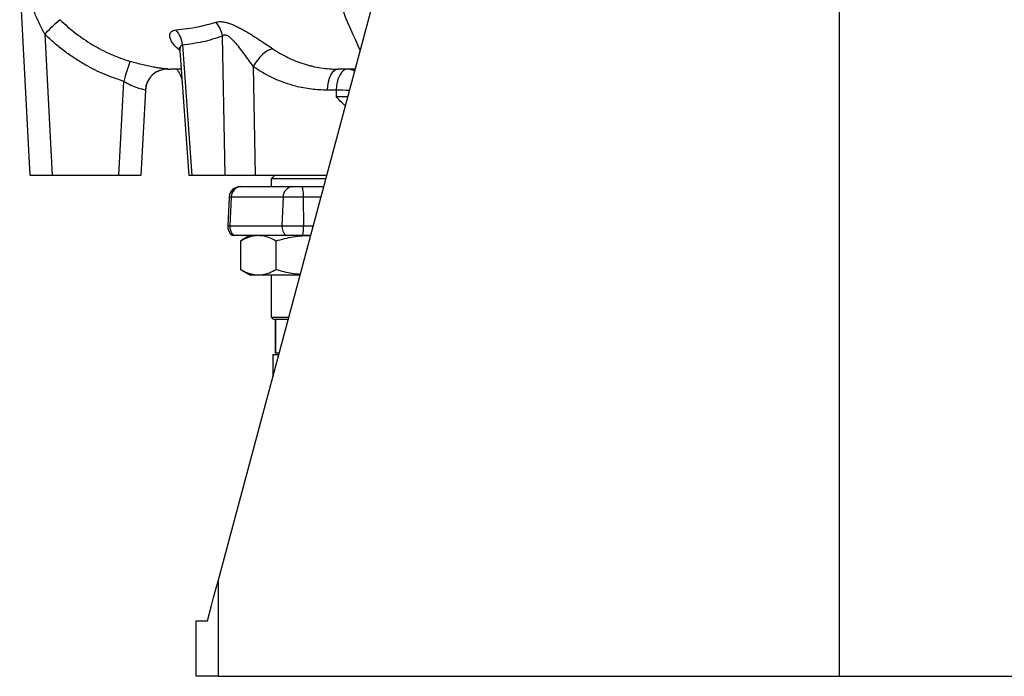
# Model space of a CAD drawing. Header units: millimetres. Extents: x 8 to 915, y 7 to 2067.
# Tile 1 of 10: x 27 to 471, y 7 to 303. Entities that reach past the tile are written whole.
import ezdxf

# ---------------------------------------------------------------- set-up
doc = ezdxf.new("R2010")
doc.units = ezdxf.units.MM

msp = doc.modelspace()

# ---------------------------------------------------------------- linework, layer by layer
at = {"color": 7, "linetype": 'Continuous', "lineweight": 25}
for p, q in [((116.29, 49.55), (237.25, 500.98)), ((396.46, 346.59), (396.46, 6.54)), ((31.46, 232.56), (26.81, 321.45)), ((38.11, 296.33), (41.45, 232.56)), ((119.45, 232.56), (118.25, 295.51)), ((99.07, 288.84), (103.1, 232.56)), ((100.23, 291.4), (104.44, 232.56)), ((93.59, 280.57), (93.5, 280.56)), ((93.59, 280.57), (94.95, 280.56)), ((132.15, 281.73), (133.1, 232.56)), ((71.48, 232.56), (73.71, 275.06)), ((83.49, 271.13), (81.46, 232.56)), ((169.61, 271.08), (165.47, 271.08)), ((41.45, 232.56), (31.46, 232.56)), ((71.48, 232.56), (41.45, 232.56)), ((81.46, 232.56), (71.48, 232.56)), ((104.44, 232.56), (103.1, 232.56)), ((119.45, 232.56), (104.44, 232.56)), ((133.1, 232.56), (119.45, 232.56)), ((165.33, 232.56), (133.1, 232.56)), ((141.81, 232.56), (140.31, 231.06)), ((140.31, 231.06), (140.31, 227.56)), ((164.93, 231.06), (140.31, 231.06)), ((126.31, 227.56), (126.71, 227.56)), ((126.71, 227.56), (149.8, 227.56)), ((149.8, 227.56), (153.84, 227.56)), ((153.84, 227.56), (163.99, 227.56)), ((121.32, 222.82), (120.64, 209.82)), ((122.2, 222.82), (121.59, 209.82)), ((145.68, 222.82), (122.2, 222.82)), ((145.68, 222.82), (145.12, 209.82)), ((154.71, 222.82), (145.68, 222.82)), ((154.71, 222.82), (154.83, 209.82)), ((121.59, 209.82), (145.12, 209.82)), ((145.12, 209.82), (154.83, 209.82)), ((122.63, 205.56), (123.39, 205.56)), ((123.39, 205.56), (146.76, 205.56)), ((130.81, 205.56), (126.55, 203.1)), ((146.76, 205.56), (154.48, 205.56)), ((154.48, 205.56), (158.09, 205.56)), ((126.55, 190.02), (126.55, 203.1)), ((142.43, 190.02), (142.43, 203.1)), ((126.55, 190.02), (130.81, 187.56)), ((134.49, 187.56), (130.81, 187.56)), ((153.27, 187.56), (134.49, 187.56)), ((140.31, 187.56), (140.31, 168.56)), ((140.31, 168.56), (141.31, 167.56)), ((140.31, 168.56), (148.18, 168.56)), ((147.91, 167.56), (141.31, 167.56)), ((142.06, 167.56), (142.06, 152.56)), ((142.31, 152.56), (142.31, 167.56)), ((140.99, 151.76), (140.99, 141.72)), ((140.99, 151.76), (143.68, 151.76)), ((142.06, 152.56), (142.31, 152.56)), ((142.31, 152.56), (143.89, 152.56)), ((116.29, 49.55), (116.29, 6.54)), ((106.46, 6.54), (106.46, 31.54)), ((116.29, 6.54), (106.46, 6.54)), ((116.29, 6.54), (396.46, 6.54)), ((396.46, 6.54), (676.64, 6.54))]:
    msp.add_line(p, q, dxfattribs=at)
at = {"color": 1, "linetype": 'Continuous', "lineweight": 25}
for p, q in [((122.2, 222.82), (121.32, 222.82)), ((162.72, 222.82), (154.71, 222.82)), ((120.64, 209.82), (121.59, 209.82)), ((154.83, 209.82), (159.23, 209.82))]:
    msp.add_line(p, q, dxfattribs=at)
at = {"color": 7, "linetype": 'Continuous', "lineweight": 25, "flags": 128}
for points in [[(140.98, 289.76), (139.93, 289.48), (138.79, 288.95), (137.59, 288.17), (136.38, 287.18), (135.2, 286), (134.08, 284.67), (133.05, 283.23), (132.15, 281.73)], [(170.46, 280.56), (169.52, 280.38), (168.61, 279.85), (167.77, 278.98), (167.02, 277.81), (166.4, 276.39), (165.92, 274.75), (165.61, 272.96), (165.47, 271.08)], [(174.61, 280.56), (173.66, 280.38), (172.75, 279.85), (171.91, 278.98), (171.17, 277.81), (170.54, 276.39), (170.07, 274.75), (169.75, 272.96), (169.61, 271.08)], [(153.84, 227.56), (154.01, 227.47), (154.16, 227.2), (154.31, 226.77), (154.44, 226.19), (154.55, 225.47), (154.63, 224.65), (154.69, 223.76), (154.71, 222.82)], [(111.49, 31.63), (112.38, 34.98), (113.32, 38.48), (114.29, 42.1), (115.29, 45.8), (116.29, 49.55)], [(106.46, 31.54), (106.62, 31.54), (107.07, 31.55), (107.81, 31.56), (108.82, 31.58), (110.05, 31.6), (111.49, 31.63)]]:
    msp.add_lwpolyline(points, dxfattribs=at)
at = {"color": 7, "linetype": 'Continuous', "lineweight": 25}
for centre, radius, start, end in [((396.46, 393.56), 240, 184.6359, 205.8321), ((102.06, 235.77), 88.07, 130.3605, 136.5637), ((89.32, 290.73), 10.93, 3.5463, 43.6763), ((106.82, 293.93), 11.53, 7.8726, 42.6022), ((240.31, 225.69), 173.76, 160.3676, 163.4946), ((93.47, 270.56), 10, 89.4506, 176.9806), ((93.47, 270.61), 10, 88.0607, 176.9995), ((126.31, 222.56), 5, 90, 177), ((126.95, 222.82), 4.74, 92.9011, 180.0024), ((150.25, 223.01), 4.57, 95.6539, 182.3523), ((125.63, 209.56), 5, 177, 233.1301), ((126.8, 209.51), 5.22, 176.575, 229.1728), ((150.56, 209.47), 5.46, 176.3454, 225.8445), ((134.85, 209.3), 19.98, 349.2151, 1.4988)]:
    msp.add_arc(centre, radius, start, end, dxfattribs=at)
at = {"color": 1, "linetype": 'Continuous', "lineweight": 25}
for centre, radius, start, end in [((174.55, 273.91), 6.65, 59.3582, 89.5257), ((167.54, 52.43), 218.66, 87.8836, 89.4559)]:
    msp.add_arc(centre, radius, start, end, dxfattribs=at)
at = {"color": 7, "linetype": 'Continuous', "lineweight": 25}
msp.add_ellipse((391.47, -435.02), major_axis=(140.29, 5342.71), ratio=0.045355, start_param=1.439438, end_param=1.439993, dxfattribs=at)
for points, knots in [([(38.11, 296.33), (37.89, 296.75), (36.8, 298.85), (34.96, 302.69), (32.79, 307.64), (30.87, 312.41), (29.48, 316.07), (28.47, 318.77), (27.88, 320.32), (27.45, 321.34), (27.17, 321.88), (26.98, 322.15), (26.86, 322.15), (26.79, 321.92), (26.8, 321.62), (26.81, 321.45)], [0, 0, 0, 0, 0.044965, 0.221338, 0.397754, 0.553482, 0.709017, 0.775321, 0.841397, 0.882136, 0.904693, 0.928737, 0.950696, 0.972423, 1, 1, 1, 1]), ([(45.03, 302.88), (47.24, 300.7), (49.58, 298.67), (54.46, 294.91), (57.02, 293.18), (61.01, 290.8), (62.38, 290.04), (65.13, 288.62), (66.53, 287.95), (70.77, 286.07), (73.67, 284.99), (76.65, 284.07)], [0, 0, 0, 0, 0.25, 0.25, 0.5, 0.5, 0.625, 0.625, 0.75, 0.75, 1, 1, 1, 1]), ([(97.22, 298.27), (100.6, 298.64), (106.63, 299.29), (112.66, 300.99), (115.31, 301.73)], [0, 0, 0, 0, 0.559441, 1, 1, 1, 1]), ([(115.31, 301.73), (116.01, 301.96), (116.81, 302.04), (117.96, 301.98), (118.2, 301.95), (118.68, 301.89), (118.93, 301.85), (119.68, 301.7), (120.2, 301.57), (121.27, 301.25), (121.83, 301.05), (122.95, 300.61), (123.51, 300.37), (124.65, 299.85), (125.23, 299.57), (126.4, 298.97), (126.98, 298.65), (128.72, 297.68), (129.88, 297), (131.61, 295.94), (132.18, 295.58), (133.33, 294.85), (133.91, 294.48), (135.62, 293.36), (136.74, 292.63), (138.9, 291.18), (139.96, 290.46), (140.98, 289.76)], [0, 0, 0, 0, 0.125, 0.125, 0.15625, 0.15625, 0.1875, 0.1875, 0.25, 0.25, 0.3125, 0.3125, 0.375, 0.375, 0.4375, 0.4375, 0.5, 0.5, 0.625, 0.625, 0.6875, 0.6875, 0.75, 0.75, 0.875, 0.875, 1, 1, 1, 1]), ([(73.71, 275.06), (70.77, 276.06), (64.88, 278.08), (57.58, 281.74), (51.63, 285.35), (46.9, 288.67), (42.35, 292.3), (39.52, 294.99), (38.11, 296.33)], [0, 0, 0, 0, 0.221802, 0.446123, 0.583357, 0.72059, 0.860295, 1, 1, 1, 1]), ([(118.25, 295.51), (116.77, 294.99), (113.81, 293.95), (107.82, 292.41), (103.27, 291.81), (100.23, 291.4)], [0, 0, 0, 0, 0.249418, 0.498852, 1, 1, 1, 1]), ([(132.15, 281.73), (131.5, 282.67), (130.2, 284.54), (128.15, 287.39), (126.06, 290.2), (124.24, 292.4), (122.71, 294.01), (121.55, 295.02), (120.53, 295.65), (119.6, 295.95), (118.83, 295.92), (118.43, 295.63), (118.25, 295.51)], [0, 0, 0, 0, 0.160729, 0.32151, 0.475458, 0.62901, 0.703517, 0.777746, 0.846051, 0.885892, 0.949992, 1, 1, 1, 1]), ([(98.72, 290.38), (98.72, 290.38), (98.72, 290.39), (98.82, 290.15), (98.98, 289.65), (99.04, 289.11), (99.07, 288.84)], [0, 0, 0, 0, 0.17096, 0.452761, 0.728705, 1, 1, 1, 1]), ([(140.98, 289.76), (143.19, 288.24), (145.47, 286.92), (150.17, 284.64), (152.58, 283.68), (155.69, 282.71), (156.32, 282.53), (157.58, 282.18), (158.21, 282.02), (160.12, 281.59), (161.4, 281.34), (163.97, 280.95), (165.26, 280.8), (167.2, 280.66), (167.85, 280.62), (168.83, 280.58), (169.32, 280.57), (169.89, 280.56), (170.14, 280.56), (170.3, 280.56), (170.38, 280.56), (170.46, 280.56)], [0, 0, 0, 0, 0.25, 0.25, 0.5, 0.5, 0.5625, 0.5625, 0.625, 0.625, 0.75, 0.75, 0.875, 0.875, 0.9375, 0.9375, 0.96875, 0.984375, 0.992188, 0.992188, 1, 1, 1, 1]), ([(93.81, 280.61), (93.76, 280.61), (93.67, 280.63), (92.76, 280.71), (91.5, 280.83), (89.78, 281.05), (87.68, 281.37), (85.21, 281.84), (82.51, 282.44), (79.6, 283.19), (77.64, 283.77), (76.65, 284.07)], [0, 0, 0, 0, 0.1440685, 0.2536641, 0.3659807, 0.4715598, 0.5803201, 0.6840642, 0.7915732, 0.893946, 1, 1, 1, 1]), ([(99.66, 280.56), (99.22, 280.56), (97.49, 280.56), (95.96, 280.56), (95.28, 280.56), (95.08, 280.56)], [0, 0, 0, 0, 0.201017, 0.775319, 1, 1, 1, 1]), ([(97.51, 280.56), (97.65, 280.41), (98.09, 279.96), (98.76, 278.97), (99.44, 277.63), (99.92, 276.16), (100.02, 275.13), (100.08, 274.64)], [0, 0, 0, 0, 0.102123, 0.31565, 0.54366, 0.780244, 1, 1, 1, 1]), ([(165.47, 271.08), (163.1, 271.17), (158.34, 271.34), (151.95, 272.6), (146.34, 274.3), (141.46, 276.29), (136.69, 278.72), (133.67, 280.73), (132.15, 281.73)], [0, 0, 0, 0, 0.201576, 0.405537, 0.55222, 0.698902, 0.849452, 1, 1, 1, 1]), ([(178.19, 280.56), (176.66, 280.56), (174.01, 280.56), (171.51, 280.56), (170.46, 280.56)], [0, 0, 0, 0, 0.5788143, 1, 1, 1, 1]), ([(73.71, 275.06), (74.79, 274.47), (76.93, 273.31), (79.93, 272.18), (82.17, 271.56), (83.33, 271.3), (83.44, 271.18), (83.49, 271.13)], [0, 0, 0, 0, 0.227707, 0.448309, 0.659577, 0.867791, 1, 1, 1, 1]), ([(173.77, 264.07), (173.65, 264.16), (172.81, 264.77), (171.42, 266.17), (170.15, 267.47), (169.52, 268.14), (169.52, 268.14)], [0, 0, 0, 0, 0.0791196, 0.5372129, 0.9969152, 1, 1, 1, 1]), ([(126.55, 203.1), (127.1, 203.4), (128.66, 204.26), (131.31, 205.31), (133.43, 205.47), (134.49, 205.56)], [0, 0, 0, 0, 0.211863, 0.603333, 1, 1, 1, 1]), ([(134.49, 205.56), (135.12, 205.53), (136.77, 205.45), (139.43, 204.69), (141.43, 203.63), (142.43, 203.1)], [0, 0, 0, 0, 0.232525, 0.614096, 1, 1, 1, 1]), ([(142.43, 203.1), (145.01, 203.77), (148.9, 204.78), (154.17, 205.45), (156.81, 205.52), (158.09, 205.55)], [0, 0, 0, 0, 0.502017, 0.757857, 1, 1, 1, 1]), ([(134.49, 187.56), (133.44, 187.64), (131.32, 187.81), (128.68, 188.85), (127.1, 189.72), (126.55, 190.02)], [0, 0, 0, 0, 0.391123, 0.788138, 1, 1, 1, 1]), ([(142.43, 190.02), (141.44, 189.49), (139.45, 188.44), (136.78, 187.67), (135.12, 187.59), (134.49, 187.56)], [0, 0, 0, 0, 0.381916, 0.767474, 1, 1, 1, 1]), ([(153.37, 187.95), (152.18, 188.04), (148.46, 188.33), (144.87, 189.34), (142.43, 190.02)], [0, 0, 0, 0, 0.322575, 1, 1, 1, 1])]:
    msp.add_open_spline(points, degree=3, knots=knots, dxfattribs=at)
at = {"color": 1, "linetype": 'Continuous', "lineweight": 25}
for points, knots in [([(99.04, 289.1), (98.94, 289.16), (98.08, 289.76), (96.88, 290.97), (95.49, 292.66), (94.67, 294.31), (94.4, 295.68), (94.59, 296.74), (95.1, 297.51), (95.94, 298.07), (96.8, 298.2), (97.22, 298.27)], [0, 0, 0, 0, 0.016746, 0.156301, 0.295888, 0.437457, 0.578949, 0.6825, 0.785999, 0.893019, 1, 1, 1, 1]), ([(100.23, 291.4), (99.97, 291.32), (99.54, 291.18), (99.2, 290.54), (99.03, 289.79), (99.07, 289.15), (99.08, 288.84)], [0, 0, 0, 0, 0.295442, 0.491882, 0.760943, 1, 1, 1, 1]), ([(93.81, 280.61), (93.72, 280.59), (93.63, 280.57), (93.59, 280.57), (93.59, 280.57)], [0, 0, 0, 0, 0.976313, 1, 1, 1, 1]), ([(169.52, 268.14), (169.78, 268.14), (171.02, 268.15), (172.87, 268.18), (174.44, 268.23), (174.89, 268.24)], [0, 0, 0, 0, 0.157337, 0.758505, 1, 1, 1, 1])]:
    msp.add_open_spline(points, degree=3, knots=knots, dxfattribs=at)

doc.saveas('drawing.dxf')
